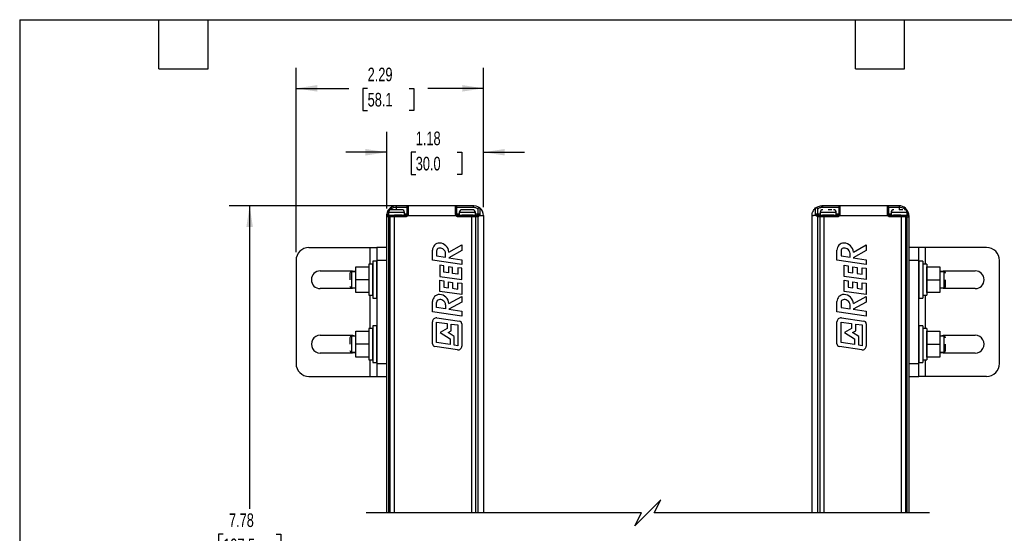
# Model space of a CAD drawing. Header units: inches. Extents: x 0.2 to 10.8, y 0.2 to 8.2.
# Tile 13 of 24: x 0.2 to 6.3, y 5.1 to 8.2. Entities that reach past the tile are written whole.
import ezdxf

# ---------------------------------------------------------------- set-up
doc = ezdxf.new("R2010")
doc.units = ezdxf.units.IN
doc.header["$MEASUREMENT"] = 0
doc.layers.add('DIMENSIONS', color=140, linetype='Continuous', lineweight=25)
doc.layers.add('TEXT', color=140, linetype='Continuous', lineweight=25)
doc.styles.add('SLDTEXTSTYLE0', font='TXT', dxfattribs={"width": 0.7})
doc.dimstyles.new('SLDDIMSTYLE0', dxfattribs={"dimtxt": 0.084961, "dimasz": 0.13, "dimexe": 0, "dimexo": 0.0625, "dimgap": 0.02124, "dimtad": 0, "dimtih": 1, "dimtoh": 1, "dimlfac": 2, "dimrnd": 1e-09, "dimzin": 12, "dimdsep": 46, "dimtxsty": 'SLDTEXTSTYLE0', "dimsah": 1, "dimcen": 0.09, "dimadec": 0, "dimazin": 3, "dimtfac": 1, "dimtofl": 0, "dimtmove": 0, "dimatfit": 3, "dimfxl": 0, "dimfrac": 2, "dimtolj": 1, "dimtzin": 12, "dimarcsym": 0})
doc.dimstyles.new('SLDDIMSTYLE2', dxfattribs={"dimtxt": 0.084961, "dimasz": 0.13, "dimexe": 0, "dimexo": 0.0625, "dimgap": 0.02124, "dimtad": 0, "dimtih": 1, "dimtoh": 1, "dimlfac": 2, "dimrnd": 1e-09, "dimzin": 12, "dimdsep": 46, "dimtxsty": 'SLDTEXTSTYLE0', "dimsah": 1, "dimcen": 0.09, "dimadec": 0, "dimazin": 3, "dimtfac": 1, "dimtmove": 0, "dimatfit": 0, "dimfxl": 0, "dimfrac": 2, "dimtolj": 1, "dimtzin": 12, "dimarcsym": 0})

# ---------------------------------------------------------------- blocks, each defined once
blk = doc.blocks.new('_D')
at = {"layer": 'DIMENSIONS'}
for p, q in [((2.5709, 7.1128), (1.5283, 7.1128)), ((1.6533, 7.1128), (1.6533, 5.2616)), ((1.4918, 5.1075), (1.4632, 5.1075)), ((1.4632, 5.1075), (1.4632, 4.9725)), ((1.8149, 5.1075), (1.8434, 5.1075)), ((1.8434, 5.1075), (1.8434, 4.9725)), ((1.4632, 4.9725), (1.4918, 4.9725)), ((1.6533, 4.1146), (1.6533, 4.9535)), ((1.8434, 4.9725), (1.8149, 4.9725)), ((1.5978, 4.0313), (1.7089, 4.0868)), ((1.7089, 4.0868), (1.6533, 4.1146)), ((1.6533, 4.0035), (1.5978, 4.0313)), ((1.6533, 3.0106), (1.6533, 4.0035)), ((2.5709, 3.0106), (1.5283, 3.0106))]:
    blk.add_line(p, q, dxfattribs=at)
for points in [[(1.6533, 7.1128), (1.6333, 6.9828), (1.6733, 6.9828)], [(1.6533, 3.0106), (1.6733, 3.1406), (1.6333, 3.1406)]]:
    blk.add_solid(points, dxfattribs=at)
at = {"layer": 'DIMENSIONS', "char_height": 0.08333, "attachment_point": 1, "style": 'SLDTEXTSTYLE0'}
for s, insert in [('7.78', (1.5271, 5.234)), ('197.5', (1.4918, 5.0799))]:
    blk.add_mtext(s, dxfattribs=dict(at, insert=insert))
blk = doc.blocks.new('_D_2')
at = {"layer": 'DIMENSIONS'}
for p, q in [((2.4899, 7.0958), (2.4899, 7.5651)), ((3.0805, 7.1037), (3.0805, 7.5651)), ((2.4899, 7.4401), (2.2399, 7.4401)), ((2.6669, 7.4401), (2.6384, 7.4401)), ((2.6384, 7.4401), (2.6384, 7.305)), ((2.9194, 7.4401), (2.9479, 7.4401)), ((2.9479, 7.4401), (2.9479, 7.305)), ((3.0805, 7.4401), (3.3305, 7.4401)), ((2.6384, 7.305), (2.6669, 7.305)), ((2.9479, 7.305), (2.9194, 7.305))]:
    blk.add_line(p, q, dxfattribs=at)
for points in [[(2.4899, 7.4401), (2.3599, 7.4601), (2.3599, 7.4201)], [(3.0805, 7.4401), (3.2105, 7.4201), (3.2105, 7.4601)]]:
    blk.add_solid(points, dxfattribs=at)
at = {"layer": 'DIMENSIONS', "char_height": 0.08333, "attachment_point": 1, "style": 'SLDTEXTSTYLE0'}
for s, insert in [('1.18', (2.6669, 7.5665)), ('30.0', (2.6669, 7.4124))]:
    blk.add_mtext(s, dxfattribs=dict(at, insert=insert))
blk = doc.blocks.new('_D_3')
at = {"layer": 'DIMENSIONS'}
for p, q in [((1.9365, 6.8293), (1.9365, 7.9555)), ((3.0805, 7.1037), (3.0805, 7.9555)), ((1.9365, 7.8305), (2.2583, 7.8305)), ((2.3734, 7.8305), (2.3449, 7.8305)), ((2.3449, 7.8305), (2.3449, 7.6954)), ((2.6259, 7.8305), (2.6544, 7.8305)), ((2.6544, 7.8305), (2.6544, 7.6954)), ((3.0805, 7.8305), (2.741, 7.8305)), ((2.3449, 7.6954), (2.3734, 7.6954)), ((2.6544, 7.6954), (2.6259, 7.6954))]:
    blk.add_line(p, q, dxfattribs=at)
for points in [[(1.9365, 7.8305), (2.0665, 7.8105), (2.0665, 7.8505)], [(3.0805, 7.8305), (2.9505, 7.8505), (2.9505, 7.8105)]]:
    blk.add_solid(points, dxfattribs=at)
at = {"layer": 'DIMENSIONS', "char_height": 0.08333, "attachment_point": 1, "style": 'SLDTEXTSTYLE0'}
for s, insert in [('2.29', (2.3734, 7.9569)), ('58.1', (2.3734, 7.8029))]:
    blk.add_mtext(s, dxfattribs=dict(at, insert=insert))

msp = doc.modelspace()

# ---------------------------------------------------------------- linework, layer by layer
for p, q in [((2.549, 7.1049), (2.549, 7.1128)), ((2.6209, 7.1128), (2.549, 7.1128)), ((2.549, 7.1049), (2.613, 7.1049)), ((2.549, 7.089), (2.549, 7.1049)), ((2.613, 7.1049), (2.613, 7.0616)), ((2.6209, 7.1128), (2.6209, 7.0628)), ((2.9102, 7.1128), (2.6209, 7.1128)), ((2.9102, 7.0628), (2.9102, 7.1128)), ((3.0214, 7.1128), (2.9102, 7.1128)), ((2.9181, 7.0616), (2.9181, 7.1049)), ((2.9181, 7.1049), (3.0171, 7.1049)), ((3.0458, 7.0935), (3.0461, 7.0928)), ((3.046, 7.0928), (3.0463, 7.0946)), ((3.046, 7.0928), (3.0463, 7.0946)), ((3.0461, 7.0928), (3.0461, 7.0616)), ((3.0586, 7.0995), (3.0571, 7.1006)), ((3.0586, 7.0996), (3.0589, 7.0988)), ((5.1072, 7.0988), (5.1075, 7.0996)), ((5.1091, 7.1006), (5.1075, 7.0995)), ((5.1199, 7.0946), (5.1201, 7.0928)), ((5.1199, 7.0946), (5.1201, 7.0928)), ((5.1201, 7.0928), (5.1203, 7.0935)), ((5.1201, 7.0616), (5.1201, 7.0928)), ((5.2559, 7.1128), (5.1447, 7.1128)), ((5.149, 7.1049), (5.2481, 7.1049)), ((5.2481, 7.1049), (5.2481, 7.0616)), ((5.2559, 7.1128), (5.2559, 7.0628)), ((5.5453, 7.1128), (5.2559, 7.1128)), ((5.5453, 7.0628), (5.5453, 7.1128)), ((5.6172, 7.1128), (5.5453, 7.1128)), ((5.5532, 7.0616), (5.5532, 7.1049)), ((5.5532, 7.1049), (5.6172, 7.1049)), ((5.6172, 7.1128), (5.6172, 7.1049)), ((5.6172, 7.1049), (5.6172, 7.089)), ((2.4899, 7.0458), (2.4899, 7.0537)), ((2.5015, 7.0458), (2.4899, 7.0458)), ((2.4899, 5.237), (2.4899, 7.0458)), ((2.4978, 7.0537), (2.4978, 7.0576)), ((2.4978, 7.0537), (2.507, 7.0537)), ((2.4984, 7.0616), (2.4998, 7.0656)), ((2.4998, 7.0616), (2.4984, 7.0616)), ((2.4998, 7.0726), (2.4998, 7.0562)), ((2.5982, 7.0726), (2.4998, 7.0726)), ((2.4998, 7.0562), (2.5982, 7.0562)), ((2.5079, 7.0458), (2.5015, 7.0458)), ((2.5015, 7.0458), (2.5015, 5.237)), ((2.507, 7.0537), (2.5135, 7.0537)), ((2.5358, 7.0458), (2.5079, 7.0458)), ((2.5079, 7.0458), (2.5079, 5.237)), ((2.5135, 7.0537), (2.5358, 7.0537)), ((2.5818, 7.089), (2.5162, 7.089)), ((2.5358, 7.0537), (2.5358, 7.0458)), ((2.6051, 7.0537), (2.5358, 7.0537)), ((2.6051, 7.0458), (2.5358, 7.0458)), ((2.5358, 7.0458), (2.5358, 5.237)), ((2.5835, 7.0547), (2.5382, 7.0547)), ((2.5835, 7.0537), (2.5835, 7.0547)), ((2.5982, 7.0562), (2.5982, 7.0726)), ((2.613, 7.0616), (2.5982, 7.0616)), ((2.6051, 7.0537), (2.6051, 7.0458)), ((2.6187, 7.0537), (2.9123, 7.0537)), ((2.9329, 7.0616), (2.9181, 7.0616)), ((2.926, 7.0458), (2.926, 7.0537)), ((3.0084, 7.0537), (2.926, 7.0537)), ((3.0084, 7.0458), (2.926, 7.0458)), ((2.9329, 7.0726), (2.9329, 7.0562)), ((3.0313, 7.0726), (2.9329, 7.0726)), ((2.9329, 7.0562), (3.0313, 7.0562)), ((2.9476, 7.0547), (2.9476, 7.0537)), ((3.0165, 7.0547), (2.9476, 7.0547)), ((3.0149, 7.089), (2.9493, 7.089)), ((3.0084, 7.0458), (3.0084, 7.0537)), ((3.03, 7.0537), (3.0084, 7.0537)), ((3.0084, 5.237), (3.0084, 7.0458)), ((3.0333, 7.0458), (3.0084, 7.0458)), ((3.03, 7.0537), (3.0382, 7.0537)), ((3.0313, 7.0562), (3.0313, 7.0726)), ((3.0461, 7.0616), (3.0313, 7.0616)), ((3.0333, 5.237), (3.0333, 7.0458)), ((3.0415, 7.0458), (3.0333, 7.0458)), ((3.0406, 7.0541), (3.0382, 7.0537)), ((3.0464, 7.0466), (3.0415, 7.0458)), ((3.0464, 7.0466), (3.0464, 5.237)), ((3.0805, 7.0537), (3.0805, 5.237)), ((5.0857, 7.0537), (5.0949, 7.0537)), ((5.0857, 5.237), (5.0857, 7.0537)), ((5.1097, 7.0537), (5.0949, 7.0537)), ((5.1198, 5.237), (5.1198, 7.0466)), ((5.1247, 7.0458), (5.1198, 7.0466)), ((5.1349, 7.0616), (5.1201, 7.0616)), ((5.1328, 7.0458), (5.1247, 7.0458)), ((5.128, 7.0537), (5.1255, 7.0541)), ((5.128, 7.0537), (5.1362, 7.0537)), ((5.1578, 7.0458), (5.1328, 7.0458)), ((5.1328, 7.0458), (5.1328, 5.237)), ((5.1349, 7.0726), (5.1349, 7.0562)), ((5.1841, 7.0726), (5.1349, 7.0726)), ((5.1349, 7.0562), (5.1841, 7.0562)), ((5.1362, 7.0537), (5.1578, 7.0537)), ((5.1841, 7.0547), (5.1496, 7.0547)), ((5.1578, 7.0537), (5.1578, 7.0458)), ((5.2402, 7.0537), (5.1578, 7.0537)), ((5.2402, 7.0458), (5.1578, 7.0458)), ((5.1578, 7.0458), (5.1578, 5.237)), ((5.2066, 7.089), (5.1841, 7.089)), ((5.2333, 7.0726), (5.1841, 7.0726)), ((5.1841, 7.0562), (5.2333, 7.0562)), ((5.2185, 7.0547), (5.1841, 7.0547)), ((5.2185, 7.0537), (5.2185, 7.0547)), ((5.2333, 7.0562), (5.2333, 7.0726)), ((5.2481, 7.0616), (5.2333, 7.0616)), ((5.2402, 7.0458), (5.2402, 7.0537)), ((5.2538, 7.0537), (5.5474, 7.0537)), ((5.5679, 7.0616), (5.5532, 7.0616)), ((5.561, 7.0458), (5.561, 7.0537)), ((5.6304, 7.0537), (5.561, 7.0537)), ((5.6304, 7.0458), (5.561, 7.0458)), ((5.5679, 7.0726), (5.5679, 7.0562)), ((5.6172, 7.0726), (5.5679, 7.0726)), ((5.5679, 7.0562), (5.6172, 7.0562)), ((5.5827, 7.0547), (5.5827, 7.0537)), ((5.6279, 7.0547), (5.5827, 7.0547)), ((5.6396, 7.089), (5.6172, 7.089)), ((5.6664, 7.0726), (5.6172, 7.0726)), ((5.6172, 7.0562), (5.6664, 7.0562)), ((5.6304, 7.0458), (5.6304, 7.0537)), ((5.6304, 7.0537), (5.6526, 7.0537)), ((5.6304, 5.237), (5.6304, 7.0458)), ((5.6582, 7.0458), (5.6304, 7.0458)), ((5.6526, 7.0537), (5.6591, 7.0537)), ((5.6582, 5.237), (5.6582, 7.0458)), ((5.6647, 7.0458), (5.6582, 7.0458)), ((5.6591, 7.0537), (5.6683, 7.0537)), ((5.6647, 7.0458), (5.6647, 5.237)), ((5.6647, 7.0458), (5.6762, 7.0458)), ((5.6664, 7.0562), (5.6664, 7.0726)), ((5.6664, 7.0656), (5.6677, 7.0616)), ((5.6677, 7.0616), (5.6664, 7.0616)), ((5.6683, 7.0576), (5.6683, 7.0537)), ((5.6762, 7.0537), (5.6762, 7.0458)), ((5.6762, 7.0458), (5.6762, 5.237)), ((2.0152, 6.8581), (2.3892, 6.8581)), ((2.3892, 6.8581), (2.4286, 6.8581)), ((2.3892, 6.7565), (2.3892, 6.8581)), ((2.4876, 6.8581), (2.4286, 6.8581)), ((2.4286, 6.8581), (2.4286, 6.7793)), ((2.4876, 6.8581), (2.4876, 6.7793)), ((2.8693, 6.83), (2.948, 6.8737)), ((2.948, 6.8737), (2.948, 6.8393)), ((5.3374, 6.83), (5.4161, 6.8737)), ((5.4161, 6.8737), (5.4161, 6.8393)), ((5.7372, 6.8581), (5.6781, 6.8581)), ((5.6781, 6.7793), (5.6781, 6.8581)), ((5.7372, 6.7793), (5.7372, 6.8581)), ((5.7766, 6.8581), (5.7372, 6.8581)), ((6.1506, 6.8581), (5.7766, 6.8581)), ((5.7766, 6.8581), (5.7766, 6.7565)), ((2.7694, 6.7801), (2.7694, 6.8416)), ((2.7944, 6.8373), (2.7944, 6.8067)), ((2.7944, 6.8067), (2.849, 6.7986)), ((2.849, 6.7986), (2.849, 6.8222)), ((2.948, 6.8393), (2.8691, 6.7955)), ((2.8691, 6.7955), (2.948, 6.7837)), ((5.2375, 6.7801), (5.2375, 6.8416)), ((5.2626, 6.8373), (5.2626, 6.8067)), ((5.2626, 6.8067), (5.3172, 6.7986)), ((5.3172, 6.7986), (5.3172, 6.8222)), ((5.4161, 6.8393), (5.3373, 6.7955)), ((5.3373, 6.7955), (5.4161, 6.7837)), ((1.9365, 6.7793), (1.9365, 6.1494)), ((2.301, 6.74), (2.3797, 6.74)), ((2.301, 6.6612), (2.301, 6.74)), ((2.3797, 6.74), (2.3797, 6.6612)), ((2.4038, 6.7565), (2.3801, 6.7565)), ((2.3801, 6.7565), (2.3801, 6.6612)), ((2.4038, 6.7565), (2.4038, 6.566)), ((2.4279, 6.7738), (2.4046, 6.7738)), ((2.4046, 6.7738), (2.4046, 6.6612)), ((2.4279, 6.7738), (2.4279, 6.5487)), ((2.4286, 6.7793), (2.4286, 6.1494)), ((2.4876, 6.7793), (2.4286, 6.7793)), ((2.4876, 6.7793), (2.4876, 6.1494)), ((2.948, 6.7533), (2.7694, 6.7801)), ((2.8132, 6.7502), (2.8132, 6.6811)), ((2.8383, 6.7466), (2.8132, 6.7502)), ((2.8383, 6.7079), (2.8383, 6.7466)), ((2.8668, 6.7396), (2.8668, 6.7039)), ((2.8918, 6.736), (2.8668, 6.7396)), ((2.8918, 6.7003), (2.8918, 6.736)), ((2.9229, 6.7346), (2.9229, 6.6959)), ((2.948, 6.731), (2.9229, 6.7346)), ((2.948, 6.7837), (2.948, 6.7533)), ((2.948, 6.6619), (2.948, 6.731)), ((5.4161, 6.7533), (5.2375, 6.7801)), ((5.2814, 6.6811), (5.2814, 6.7502)), ((5.2814, 6.7502), (5.3064, 6.7466)), ((5.3064, 6.7466), (5.3064, 6.7079)), ((5.3349, 6.7396), (5.36, 6.736)), ((5.3349, 6.7039), (5.3349, 6.7396)), ((5.36, 6.736), (5.36, 6.7003)), ((5.391, 6.6959), (5.391, 6.7346)), ((5.391, 6.7346), (5.4161, 6.731)), ((5.4161, 6.7837), (5.4161, 6.7533)), ((5.4161, 6.731), (5.4161, 6.6619)), ((5.6781, 6.1494), (5.6781, 6.7793)), ((5.7372, 6.7793), (5.6781, 6.7793)), ((5.7372, 6.1494), (5.7372, 6.7793)), ((5.7612, 6.7738), (5.7379, 6.7738)), ((5.7379, 6.7738), (5.7379, 6.5487)), ((5.7612, 6.7738), (5.7612, 6.6612)), ((5.7857, 6.7565), (5.762, 6.7565)), ((5.762, 6.7565), (5.762, 6.566)), ((5.7857, 6.7565), (5.7857, 6.6612)), ((5.786, 6.6612), (5.786, 6.74)), ((5.786, 6.74), (5.8648, 6.74)), ((5.8648, 6.74), (5.8648, 6.6612)), ((6.2293, 6.1494), (6.2293, 6.7793)), ((2.0841, 6.7154), (2.2809, 6.7154)), ((2.2652, 6.7006), (2.2652, 6.6612)), ((2.301, 6.7104), (2.275, 6.7104)), ((2.275, 6.7104), (2.275, 6.6612)), ((2.3801, 6.7104), (2.3797, 6.7104)), ((2.4046, 6.7104), (2.4038, 6.7104)), ((2.4286, 6.7104), (2.4279, 6.7104)), ((2.4899, 6.7104), (2.4876, 6.7104)), ((2.8132, 6.6811), (2.948, 6.6619)), ((2.8668, 6.7039), (2.8383, 6.7079)), ((2.9229, 6.6959), (2.8918, 6.7003)), ((5.4161, 6.6619), (5.2814, 6.6811)), ((5.3064, 6.7079), (5.3349, 6.7039)), ((5.36, 6.7003), (5.391, 6.6959)), ((5.6781, 6.7104), (5.6762, 6.7104)), ((5.7379, 6.7104), (5.7372, 6.7104)), ((5.762, 6.7104), (5.7612, 6.7104)), ((5.786, 6.7104), (5.7857, 6.7104)), ((5.8907, 6.7104), (5.8648, 6.7104)), ((5.8848, 6.7154), (6.0817, 6.7154)), ((5.8907, 6.6612), (5.8907, 6.7104)), ((2.275, 6.6612), (2.275, 6.612)), ((2.275, 6.612), (2.301, 6.612)), ((2.3797, 6.6612), (2.301, 6.6612)), ((2.301, 6.5825), (2.301, 6.6612)), ((2.3797, 6.6612), (2.3797, 6.5825)), ((2.3797, 6.612), (2.3801, 6.612)), ((2.3801, 6.6612), (2.3801, 6.566)), ((2.4038, 6.612), (2.4046, 6.612)), ((2.4046, 6.6612), (2.4046, 6.5487)), ((2.4279, 6.612), (2.4286, 6.612)), ((2.4876, 6.612), (2.4899, 6.612)), ((2.8132, 6.5898), (2.8132, 6.6588)), ((2.8132, 6.6588), (2.8383, 6.6553)), ((2.8383, 6.6553), (2.8383, 6.6166)), ((2.8383, 6.6166), (2.8668, 6.6125)), ((2.8668, 6.6125), (2.8668, 6.6482)), ((2.8668, 6.6482), (2.8918, 6.6447)), ((2.8918, 6.6447), (2.8918, 6.6089)), ((2.9229, 6.6045), (2.9229, 6.6432)), ((2.9229, 6.6432), (2.948, 6.6396)), ((2.948, 6.6396), (2.948, 6.5706)), ((5.2814, 6.5898), (5.2814, 6.6588)), ((5.2814, 6.6588), (5.3064, 6.6553)), ((5.3064, 6.6553), (5.3064, 6.6166)), ((5.3064, 6.6166), (5.3349, 6.6125)), ((5.3349, 6.6125), (5.3349, 6.6482)), ((5.3349, 6.6482), (5.36, 6.6447)), ((5.36, 6.6447), (5.36, 6.6089)), ((5.391, 6.6432), (5.4161, 6.6396)), ((5.391, 6.6045), (5.391, 6.6432)), ((5.4161, 6.6396), (5.4161, 6.5706)), ((5.6762, 6.612), (5.6781, 6.612)), ((5.7372, 6.612), (5.7379, 6.612)), ((5.7612, 6.6612), (5.7612, 6.5487)), ((5.7612, 6.612), (5.762, 6.612)), ((5.7857, 6.6612), (5.7857, 6.566)), ((5.7857, 6.612), (5.786, 6.612)), ((5.786, 6.5825), (5.786, 6.6612)), ((5.786, 6.6612), (5.8648, 6.6612)), ((5.8648, 6.6612), (5.8648, 6.5825)), ((5.8648, 6.612), (5.8907, 6.612)), ((5.8907, 6.612), (5.8907, 6.6612)), ((5.9006, 6.6219), (5.9006, 6.6612)), ((2.2809, 6.6071), (2.0841, 6.6071)), ((2.3797, 6.5825), (2.301, 6.5825)), ((2.3801, 6.566), (2.4038, 6.566)), ((2.3892, 6.3628), (2.3892, 6.566)), ((2.948, 6.5706), (2.8132, 6.5898)), ((2.8693, 6.5159), (2.948, 6.5596)), ((2.8918, 6.6089), (2.9229, 6.6045)), ((2.948, 6.5596), (2.948, 6.5252)), ((5.4161, 6.5706), (5.2814, 6.5898)), ((5.3374, 6.5159), (5.4161, 6.5596)), ((5.36, 6.6089), (5.391, 6.6045)), ((5.4161, 6.5596), (5.4161, 6.5252)), ((5.762, 6.566), (5.7857, 6.566)), ((5.7766, 6.566), (5.7766, 6.3628)), ((5.8648, 6.5825), (5.786, 6.5825)), ((6.0817, 6.6071), (5.8848, 6.6071)), ((2.4046, 6.5487), (2.4279, 6.5487)), ((2.7694, 6.4659), (2.7694, 6.5274)), ((2.7944, 6.4926), (2.7944, 6.5231)), ((2.849, 6.4844), (2.7944, 6.4926)), ((2.849, 6.508), (2.849, 6.4844)), ((2.948, 6.5252), (2.8691, 6.4814)), ((5.2375, 6.4659), (5.2375, 6.5274)), ((5.2626, 6.5231), (5.2626, 6.4926)), ((5.2626, 6.4926), (5.3172, 6.4844)), ((5.3172, 6.4844), (5.3172, 6.508)), ((5.4161, 6.5252), (5.3373, 6.4814)), ((5.7379, 6.5487), (5.7612, 6.5487)), ((2.948, 6.4391), (2.7694, 6.4659)), ((2.8691, 6.4814), (2.948, 6.4695)), ((2.948, 6.4695), (2.948, 6.4391)), ((5.4161, 6.4391), (5.2375, 6.4659)), ((5.3373, 6.4814), (5.4161, 6.4695)), ((5.4161, 6.4695), (5.4161, 6.4391)), ((2.4279, 6.3801), (2.4046, 6.3801)), ((2.4046, 6.3801), (2.4046, 6.2675)), ((2.4279, 6.3801), (2.4279, 6.155)), ((2.7695, 6.2696), (2.7695, 6.4046)), ((2.7946, 6.2768), (2.7946, 6.4027)), ((2.7946, 6.4027), (2.8588, 6.3939)), ((2.7961, 6.4278), (2.9335, 6.4089)), ((2.8588, 6.3939), (2.8588, 6.3636)), ((2.8839, 6.3904), (2.9229, 6.3851)), ((2.8839, 6.3493), (2.8839, 6.3904)), ((2.9229, 6.3851), (2.9229, 6.2583)), ((2.948, 6.3924), (2.948, 6.2564)), ((5.2377, 6.2696), (5.2377, 6.4046)), ((5.2627, 6.2768), (5.2627, 6.4027)), ((5.2627, 6.4027), (5.327, 6.3939)), ((5.2642, 6.4278), (5.4017, 6.4089)), ((5.327, 6.3939), (5.327, 6.3636)), ((5.352, 6.3493), (5.352, 6.3904)), ((5.352, 6.3904), (5.391, 6.3851)), ((5.391, 6.3851), (5.391, 6.2583)), ((5.4161, 6.3924), (5.4161, 6.2564)), ((5.7612, 6.3801), (5.7379, 6.3801)), ((5.7379, 6.3801), (5.7379, 6.155)), ((5.7612, 6.3801), (5.7612, 6.2675)), ((2.0841, 6.3217), (2.2809, 6.3217)), ((2.301, 6.3167), (2.275, 6.3167)), ((2.275, 6.3167), (2.275, 6.2675)), ((2.301, 6.3463), (2.3797, 6.3463)), ((2.301, 6.2675), (2.301, 6.3463)), ((2.3797, 6.3463), (2.3797, 6.2675)), ((2.3801, 6.3167), (2.3797, 6.3167)), ((2.4038, 6.3628), (2.3801, 6.3628)), ((2.3801, 6.3628), (2.3801, 6.2675)), ((2.4038, 6.3628), (2.4038, 6.1723)), ((2.4046, 6.3167), (2.4038, 6.3167)), ((2.4286, 6.3167), (2.4279, 6.3167)), ((2.4899, 6.3167), (2.4876, 6.3167)), ((2.8588, 6.3636), (2.816, 6.3384)), ((2.816, 6.3384), (2.8771, 6.301)), ((2.8647, 6.3379), (2.8839, 6.3493)), ((2.9021, 6.315), (2.8647, 6.3379)), ((2.9021, 6.2613), (2.9021, 6.315)), ((5.327, 6.3636), (5.2841, 6.3384)), ((5.2841, 6.3384), (5.3452, 6.301)), ((5.3328, 6.3379), (5.352, 6.3493)), ((5.3703, 6.315), (5.3328, 6.3379)), ((5.3703, 6.2613), (5.3703, 6.315)), ((5.6781, 6.3167), (5.6762, 6.3167)), ((5.7379, 6.3167), (5.7372, 6.3167)), ((5.762, 6.3167), (5.7612, 6.3167)), ((5.7857, 6.3628), (5.762, 6.3628)), ((5.762, 6.3628), (5.762, 6.1723)), ((5.7857, 6.3628), (5.7857, 6.2675)), ((5.786, 6.3167), (5.7857, 6.3167)), ((5.786, 6.2675), (5.786, 6.3463)), ((5.786, 6.3463), (5.8648, 6.3463)), ((5.8648, 6.3463), (5.8648, 6.2675)), ((5.8907, 6.3167), (5.8648, 6.3167)), ((5.8848, 6.3217), (6.0817, 6.3217)), ((5.8907, 6.2675), (5.8907, 6.3167)), ((2.2652, 6.3069), (2.2652, 6.2675)), ((2.275, 6.2675), (2.275, 6.2183)), ((2.3797, 6.2675), (2.301, 6.2675)), ((2.301, 6.1888), (2.301, 6.2675)), ((2.3797, 6.2675), (2.3797, 6.1888)), ((2.3801, 6.2675), (2.3801, 6.1723)), ((2.4046, 6.2675), (2.4046, 6.155)), ((2.9212, 6.2332), (2.7838, 6.2531)), ((2.8771, 6.2649), (2.7946, 6.2768)), ((2.8771, 6.301), (2.8771, 6.2649)), ((2.9229, 6.2583), (2.9021, 6.2613)), ((5.3894, 6.2332), (5.252, 6.2531)), ((5.3452, 6.2649), (5.2627, 6.2768)), ((5.3452, 6.301), (5.3452, 6.2649)), ((5.391, 6.2583), (5.3703, 6.2613)), ((5.7612, 6.2675), (5.7612, 6.155)), ((5.7857, 6.2675), (5.7857, 6.1723)), ((5.786, 6.2675), (5.8648, 6.2675)), ((5.786, 6.1888), (5.786, 6.2675)), ((5.8648, 6.2675), (5.8648, 6.1888)), ((5.8907, 6.2183), (5.8907, 6.2675)), ((5.9006, 6.2282), (5.9006, 6.2675)), ((2.2809, 6.2134), (2.0841, 6.2134)), ((2.275, 6.2183), (2.301, 6.2183)), ((2.3797, 6.2183), (2.3801, 6.2183)), ((2.4038, 6.2183), (2.4046, 6.2183)), ((2.4279, 6.2183), (2.4286, 6.2183)), ((2.4876, 6.2183), (2.4899, 6.2183)), ((5.6762, 6.2183), (5.6781, 6.2183)), ((5.7372, 6.2183), (5.7379, 6.2183)), ((5.7612, 6.2183), (5.762, 6.2183)), ((5.7857, 6.2183), (5.786, 6.2183)), ((5.8648, 6.2183), (5.8907, 6.2183)), ((6.0817, 6.2134), (5.8848, 6.2134)), ((2.3797, 6.1888), (2.301, 6.1888)), ((2.3801, 6.1723), (2.4038, 6.1723)), ((2.3892, 6.0707), (2.3892, 6.1723)), ((2.4046, 6.155), (2.4279, 6.155)), ((2.4286, 6.1494), (2.4286, 6.0707)), ((2.4286, 6.1494), (2.4876, 6.1494)), ((2.4876, 6.1494), (2.4876, 6.0707)), ((5.6781, 6.1494), (5.7372, 6.1494)), ((5.6781, 6.0707), (5.6781, 6.1494)), ((5.7372, 6.0707), (5.7372, 6.1494)), ((5.7379, 6.155), (5.7612, 6.155)), ((5.762, 6.1723), (5.7857, 6.1723)), ((5.7766, 6.1723), (5.7766, 6.0707)), ((5.8648, 6.1888), (5.786, 6.1888)), ((2.0152, 6.0707), (2.3892, 6.0707)), ((2.3892, 6.0707), (2.4286, 6.0707)), ((2.4286, 6.0707), (2.4876, 6.0707)), ((5.6781, 6.0707), (5.7372, 6.0707)), ((5.7766, 6.0707), (5.7372, 6.0707)), ((6.1506, 6.0707), (5.7766, 6.0707))]:
    msp.add_line(p, q)
at = {"flags": 128}
for points in [[(3.0586, 7.0996), (3.0543, 7.1028), (3.0465, 7.1072), (3.0355, 7.1111), (3.0214, 7.1128), (3.0214, 7.1128)], [(3.0589, 7.0988), (3.0589, 7.0946), (3.0589, 7.0867), (3.0589, 7.0757), (3.0589, 7.0628)], [(5.1072, 7.0628), (5.1072, 7.0757), (5.1072, 7.0867), (5.1072, 7.0946), (5.1072, 7.0988)], [(2.4907, 7.0628), (2.4912, 7.0627), (2.4929, 7.0624), (2.4955, 7.062), (2.4984, 7.0616)], [(2.9123, 7.0537), (2.9149, 7.0552), (2.9172, 7.0565), (2.9186, 7.0573), (2.9192, 7.0576)], [(3.0333, 7.0458), (3.0332, 7.0474), (3.0331, 7.0488), (3.0327, 7.0502), (3.0323, 7.0514), (3.0318, 7.0524), (3.0313, 7.0531), (3.0306, 7.0535), (3.03, 7.0537)], [(3.041, 7.0542), (3.0397, 7.0539), (3.0382, 7.0537)], [(3.0415, 7.0458), (3.0414, 7.0474), (3.0413, 7.0488), (3.0409, 7.0502), (3.0405, 7.0514), (3.04, 7.0524), (3.0395, 7.0531), (3.0388, 7.0535), (3.0382, 7.0537)], [(3.0453, 7.0582), (3.0447, 7.0572), (3.0442, 7.0565)], [(3.0461, 7.0616), (3.0459, 7.06), (3.0456, 7.0589)], [(3.0565, 7.0537), (3.0666, 7.0537), (3.0713, 7.0537)], [(3.0713, 7.0537), (3.0742, 7.0537), (3.0789, 7.0537), (3.0805, 7.0537)], [(5.1205, 7.0591), (5.1203, 7.06), (5.1201, 7.0616)], [(5.1218, 7.0567), (5.1214, 7.0572), (5.1208, 7.0584)], [(5.128, 7.0537), (5.1264, 7.0539), (5.125, 7.0543)], [(5.1362, 7.0537), (5.1355, 7.0535), (5.1349, 7.0531), (5.1343, 7.0524), (5.1338, 7.0514), (5.1334, 7.0502), (5.1331, 7.0488), (5.1329, 7.0474), (5.1328, 7.0458)], [(5.247, 7.0576), (5.2475, 7.0573), (5.249, 7.0565), (5.2512, 7.0552), (5.2538, 7.0537)], [(5.5474, 7.0537), (5.55, 7.0552), (5.5522, 7.0565), (5.5537, 7.0573), (5.5542, 7.0576)], [(5.6677, 7.0616), (5.6707, 7.062), (5.6732, 7.0624), (5.6749, 7.0627), (5.6755, 7.0628)], [(2.2809, 6.7154), (2.2962, 6.7132), (2.301, 6.7115)], [(5.8648, 6.7115), (5.8696, 6.7132), (5.8848, 6.7154)], [(2.301, 6.6109), (2.2962, 6.6093), (2.2809, 6.6071)], [(5.8848, 6.6071), (5.8696, 6.6093), (5.8648, 6.6109)], [(2.2809, 6.3217), (2.2962, 6.3195), (2.301, 6.3178)], [(5.8648, 6.3178), (5.8696, 6.3195), (5.8848, 6.3217)], [(2.301, 6.2172), (2.2962, 6.2156), (2.2809, 6.2134)], [(5.8848, 6.2134), (5.8696, 6.2156), (5.8648, 6.2172)]]:
    msp.add_lwpolyline(points, dxfattribs=at)
for centre, radius, start, end in [((2.549, 7.0537), 0.0591, 90.00024, 171.15003), ((2.6209, 7.1049), 0.00787, 90.00161, 179.99839), ((2.9102, 7.1049), 0.00787, 0.00161, 89.99839), ((3.0214, 7.0537), 0.0591, 359.99993, 50.98386), ((5.2559, 7.1049), 0.00787, 90.0007, 179.9993), ((5.5453, 7.1049), 0.00787, 359.99979, 90.00021), ((5.6172, 7.0537), 0.0591, 8.84997, 89.99976), ((2.4978, 7.0458), 0.00787, 89.99979, 179.99914), ((2.5162, 7.0726), 0.0164, 90.00084, 179.99916), ((2.5084, 7.0468), 0.00703, 101.4198, 188.05063), ((2.5149, 7.0468), 0.00703, 101.42143, 188.05042), ((2.5195, 7.0547), 0.00493, 161.59976, 179.98616), ((2.5818, 7.0726), 0.0164, 0.00084, 89.99916), ((2.5785, 7.0547), 0.00492, 359.99291, 18.42117), ((2.6051, 7.0616), 0.00787, 270.0015, 329.99975), ((2.6051, 7.0616), 0.00788, 330.00254, 359.99677), ((2.926, 7.0616), 0.00787, 179.99715, 210.00154), ((2.926, 7.0616), 0.00787, 210.00025, 269.99903), ((2.9493, 7.0726), 0.0164, 90.0004, 179.9996), ((2.9525, 7.0547), 0.00492, 161.57883, 180.00709), ((3.0149, 7.0726), 0.0164, 0.0004, 89.9996), ((3.0116, 7.0547), 0.00492, 0.00338, 18.4107), ((5.1513, 7.0726), 0.0164, 90.0004, 179.9996), ((5.1545, 7.0547), 0.00492, 161.57883, 180.00709), ((5.2169, 7.0726), 0.0164, 0.0004, 89.9996), ((5.2136, 7.0547), 0.00492, 0.00338, 18.4107), ((5.2402, 7.0616), 0.00787, 270.00157, 329.99836), ((5.2402, 7.0616), 0.00787, 329.99329, 0.0051), ((5.561, 7.0616), 0.00787, 179.99949, 210.00119), ((5.561, 7.0616), 0.00787, 210.00025, 269.9985), ((5.5843, 7.0726), 0.0164, 89.99996, 180.00004), ((5.5876, 7.0547), 0.00492, 161.57883, 180.00709), ((5.65, 7.0726), 0.0164, 359.99996, 90.00004), ((5.6467, 7.0547), 0.00492, 359.99291, 18.42117), ((5.6513, 7.0468), 0.00703, 351.94761, 78.58054), ((5.6577, 7.0468), 0.00703, 351.94958, 78.57857), ((5.6683, 7.0458), 0.00787, 359.99979, 90.00021), ((5.6171, 7.0537), 0.0591, 0.001, 8.84945), ((2.0152, 6.7793), 0.0787, 90.00005, 179.99995), ((2.8125, 6.8422), 0.0431, 90.00022, 180.80157), ((2.8111, 6.8373), 0.0167, 103.6949, 180.00043), ((2.815, 6.8226), 0.0319, 57.56382, 104.22272), ((2.8103, 6.8263), 0.0591, 3.66339, 87.92437), ((5.2806, 6.8422), 0.0431, 90.00029, 180.8014), ((5.2793, 6.8373), 0.0167, 103.69453, 180.00048), ((5.2832, 6.8226), 0.0319, 57.56368, 104.22281), ((5.2785, 6.8263), 0.0591, 3.66339, 87.92429), ((6.1506, 6.7793), 0.0787, 0.00005, 89.99995), ((2.8185, 6.8222), 0.0305, 0.00001, 63.45874), ((5.2867, 6.8222), 0.0305, 359.9996, 63.45915), ((2.0841, 6.6612), 0.0541, 90.00002, 269.99998), ((2.275, 6.7006), 0.00984, 89.99921, 180.00079), ((5.8907, 6.7006), 0.00984, 359.99921, 90.00079), ((6.0817, 6.6612), 0.0541, 270.00002, 89.99998), ((2.275, 6.6219), 0.00984, 179.99921, 270.00079), ((5.8907, 6.6219), 0.00984, 269.99921, 0.00079), ((2.8125, 6.528), 0.0431, 90.00022, 180.80157), ((2.8103, 6.5121), 0.0591, 3.66365, 87.9241), ((5.2806, 6.528), 0.0431, 90.00029, 180.8014), ((5.2785, 6.5121), 0.0591, 3.66366, 87.92402), ((2.8111, 6.5231), 0.0167, 103.6949, 180.00043), ((2.815, 6.5084), 0.0319, 57.56382, 104.22272), ((2.8185, 6.508), 0.0305, 0.00001, 63.45874), ((5.2793, 6.5231), 0.0167, 103.69453, 180.00048), ((5.2832, 6.5084), 0.0319, 57.56368, 104.22281), ((5.2867, 6.508), 0.0305, 359.9996, 63.45915), ((2.7929, 6.4046), 0.0234, 82.17587, 180.00015), ((2.9313, 6.3924), 0.0167, 0.00015, 82.17605), ((5.2611, 6.4046), 0.0234, 82.17624, 179.99961), ((5.3994, 6.3924), 0.0167, 0.00012, 82.17637), ((2.0841, 6.2675), 0.0541, 89.99998, 270.00002), ((2.275, 6.3069), 0.00984, 90.00067, 179.99933), ((5.8907, 6.3069), 0.00984, 0.00067, 89.99933), ((6.0817, 6.2675), 0.0541, 269.99997, 90.00003), ((2.7862, 6.2696), 0.0167, 179.99876, 261.79123), ((2.9246, 6.2564), 0.0234, 261.79057, 359.9999), ((5.2544, 6.2696), 0.0167, 179.99925, 261.79103), ((5.3927, 6.2564), 0.0234, 261.79057, 359.9999), ((2.275, 6.2282), 0.00984, 180.00067, 269.99933), ((5.8907, 6.2282), 0.00984, 270.00067, 359.99933), ((2.0152, 6.1494), 0.0787, 180.00005, 269.99995), ((6.1506, 6.1494), 0.0787, 270.00005, 359.99995)]:
    msp.add_arc(centre, radius, start, end)
for points, knots in [([(2.4945, 7.0764), (2.4959, 7.0795), (2.4989, 7.0859), (2.5035, 7.0912), (2.5058, 7.094)], [0, 0, 0, 0, 0.4832033, 1, 1, 1, 1]), ([(2.5122, 7.0882), (2.5133, 7.0897), (2.5182, 7.0962), (2.5313, 7.1029), (2.5432, 7.1042), (2.549, 7.1049)], [0, 0, 0, 0, 0.133976, 0.58085, 1, 1, 1, 1]), ([(3.0214, 7.1128), (3.0211, 7.1127), (3.0205, 7.1126), (3.0196, 7.1121), (3.0188, 7.1112), (3.0179, 7.1097), (3.0173, 7.1075), (3.0172, 7.1058), (3.0171, 7.1049)], [0, 0, 0, 0, 0.092922, 0.196986, 0.316019, 0.448733, 0.732375, 1, 1, 1, 1]), ([(3.0171, 7.1049), (3.0208, 7.1046), (3.0275, 7.1041), (3.036, 7.1005), (3.0418, 7.0969), (3.0447, 7.0944), (3.0458, 7.0935)], [0, 0, 0, 0, 0.3470814, 0.6371241, 0.863474, 1, 1, 1, 1]), ([(3.0458, 7.0935), (3.0459, 7.0941), (3.046, 7.0954), (3.0468, 7.0974), (3.0482, 7.0993), (3.0503, 7.1007), (3.0526, 7.1014), (3.0549, 7.1013), (3.057, 7.1007), (3.0581, 7.0999), (3.0586, 7.0996)], [0, 0, 0, 0, 0.107584, 0.229012, 0.361749, 0.500852, 0.639751, 0.771994, 0.892863, 1, 1, 1, 1]), ([(3.0461, 7.0928), (3.0461, 7.0935), (3.0462, 7.095), (3.0472, 7.097), (3.0486, 7.0987), (3.0505, 7.0999), (3.0527, 7.1006), (3.0549, 7.1006), (3.0571, 7.1), (3.0583, 7.0992), (3.0589, 7.0988)], [0, 0, 0, 0, 0.124114, 0.248449, 0.373161, 0.498297, 0.623749, 0.749333, 0.874816, 1, 1, 1, 1]), ([(5.0857, 7.0537), (5.0859, 7.0581), (5.0865, 7.0668), (5.091, 7.0793), (5.0979, 7.0907), (5.1043, 7.0966), (5.1075, 7.0996)], [0, 0, 0, 0, 0.250002, 0.5, 0.75, 1, 1, 1, 1]), ([(5.1072, 7.0988), (5.1078, 7.0992), (5.1089, 7.0999), (5.1109, 7.1006), (5.1133, 7.1006), (5.1156, 7.0999), (5.1177, 7.0986), (5.1191, 7.0967), (5.12, 7.0947), (5.1201, 7.0934), (5.1201, 7.0928)], [0, 0, 0, 0, 0.107502, 0.229101, 0.362208, 0.501703, 0.640794, 0.77292, 0.893392, 1, 1, 1, 1]), ([(5.1075, 7.0996), (5.1089, 7.1007), (5.1127, 7.1036), (5.1203, 7.1078), (5.1313, 7.1118), (5.1399, 7.1124), (5.1447, 7.1128)], [0, 0, 0, 0, 0.132499, 0.354624, 0.645087, 1, 1, 1, 1]), ([(5.1075, 7.0996), (5.1081, 7.0999), (5.1092, 7.1007), (5.1112, 7.1013), (5.1135, 7.1014), (5.1159, 7.1007), (5.1179, 7.0993), (5.1194, 7.0974), (5.1202, 7.0954), (5.1203, 7.0941), (5.1203, 7.0935)], [0, 0, 0, 0, 0.107136, 0.228002, 0.360243, 0.499144, 0.638241, 0.770976, 0.892409, 1, 1, 1, 1]), ([(5.1203, 7.0935), (5.1214, 7.0944), (5.1243, 7.0969), (5.1301, 7.1005), (5.1386, 7.1041), (5.1453, 7.1046), (5.149, 7.1049)], [0, 0, 0, 0, 0.136086, 0.361149, 0.650656, 1, 1, 1, 1]), ([(5.1447, 7.1128), (5.1453, 7.1126), (5.1466, 7.1123), (5.1479, 7.1103), (5.1489, 7.1078), (5.149, 7.1059), (5.149, 7.1049)], [0, 0, 0, 0, 0.180795, 0.408002, 0.688006, 1, 1, 1, 1]), ([(5.6172, 7.1049), (5.6229, 7.1042), (5.6349, 7.1029), (5.6479, 7.0962), (5.6527, 7.0898), (5.6538, 7.0884)], [0, 0, 0, 0, 0.4211353, 0.8701257, 1, 1, 1, 1]), ([(2.4899, 7.0537), (2.49, 7.0552), (2.49, 7.0582), (2.4904, 7.0612), (2.4907, 7.0628)], [0, 0, 0, 0, 0.481068, 1, 1, 1, 1]), ([(2.4978, 7.0576), (2.4968, 7.0576), (2.4949, 7.0575), (2.4924, 7.0567), (2.4904, 7.0555), (2.4901, 7.0542), (2.4899, 7.0537)], [0, 0, 0, 0, 0.3195946, 0.6038498, 0.8288567, 1, 1, 1, 1]), ([(2.4978, 7.0576), (2.4978, 7.0583), (2.4979, 7.0596), (2.4983, 7.0609), (2.4984, 7.0616)], [0, 0, 0, 0, 0.49021, 1, 1, 1, 1]), ([(2.6187, 7.0537), (2.618, 7.0526), (2.6164, 7.0503), (2.6131, 7.0478), (2.6092, 7.0461), (2.6065, 7.0459), (2.6051, 7.0458)], [0, 0, 0, 0, 0.249218, 0.499949, 0.749225, 1, 1, 1, 1]), ([(2.613, 7.0616), (2.6129, 7.0609), (2.6128, 7.0595), (2.6122, 7.0583), (2.6119, 7.0576)], [0, 0, 0, 0, 0.486698, 1, 1, 1, 1]), ([(2.6119, 7.0576), (2.6121, 7.0575), (2.6128, 7.0572), (2.6142, 7.0563), (2.6163, 7.0551), (2.6179, 7.0542), (2.6187, 7.0537)], [0, 0, 0, 0, 0.076123, 0.292891, 0.617318, 1, 1, 1, 1]), ([(2.6209, 7.0628), (2.6198, 7.0628), (2.618, 7.0628), (2.6156, 7.0624), (2.6138, 7.0623), (2.6132, 7.0617), (2.613, 7.0616)], [0, 0, 0, 0, 0.372552, 0.689897, 0.906352, 1, 1, 1, 1]), ([(2.6209, 7.0628), (2.6208, 7.0612), (2.6206, 7.058), (2.6194, 7.0551), (2.6187, 7.0537)], [0, 0, 0, 0, 0.503729, 1, 1, 1, 1]), ([(2.9123, 7.0537), (2.9117, 7.0551), (2.9105, 7.058), (2.9103, 7.0612), (2.9102, 7.0628)], [0, 0, 0, 0, 0.496272, 1, 1, 1, 1]), ([(2.9102, 7.0628), (2.9112, 7.0628), (2.9131, 7.0628), (2.9155, 7.0624), (2.9173, 7.0623), (2.9179, 7.0617), (2.9181, 7.0616)], [0, 0, 0, 0, 0.372558, 0.6899, 0.906353, 1, 1, 1, 1]), ([(2.926, 7.0458), (2.9246, 7.0459), (2.9218, 7.0461), (2.918, 7.0478), (2.9147, 7.0503), (2.9131, 7.0526), (2.9123, 7.0537)], [0, 0, 0, 0, 0.2492189, 0.499943, 0.7492217, 1, 1, 1, 1]), ([(2.9192, 7.0576), (2.9188, 7.0583), (2.9182, 7.0595), (2.9181, 7.0609), (2.9181, 7.0616)], [0, 0, 0, 0, 0.513298, 1, 1, 1, 1]), ([(3.045, 7.0576), (3.0444, 7.0569), (3.0435, 7.0556), (3.0419, 7.0546), (3.041, 7.0542), (3.0407, 7.0541), (3.0406, 7.0541)], [0, 0, 0, 0, 0.485355, 0.833175, 0.939311, 1, 1, 1, 1]), ([(3.0406, 7.0541), (3.0411, 7.0541), (3.0419, 7.0541), (3.0428, 7.0533), (3.0437, 7.0525), (3.0445, 7.0512), (3.0453, 7.0498), (3.0459, 7.0482), (3.0462, 7.0471), (3.0464, 7.0466)], [0, 0, 0, 0, 0.128502, 0.224925, 0.348516, 0.497004, 0.662551, 0.834006, 1, 1, 1, 1]), ([(3.0461, 7.0616), (3.046, 7.0609), (3.0459, 7.0595), (3.0453, 7.0583), (3.045, 7.0576)], [0, 0, 0, 0, 0.473045, 1, 1, 1, 1]), ([(3.045, 7.0576), (3.0451, 7.0578), (3.0455, 7.0582), (3.0465, 7.0583), (3.0479, 7.0582), (3.0496, 7.0578), (3.0515, 7.057), (3.0534, 7.056), (3.0551, 7.0549), (3.056, 7.0541), (3.0565, 7.0537)], [0, 0, 0, 0, 0.048986, 0.120436, 0.226136, 0.367085, 0.532642, 0.704511, 0.864319, 1, 1, 1, 1]), ([(3.0461, 7.0616), (3.0461, 7.0617), (3.0464, 7.0622), (3.0475, 7.0625), (3.0488, 7.0628), (3.0506, 7.063), (3.0527, 7.0631), (3.0549, 7.0631), (3.057, 7.063), (3.0583, 7.0629), (3.0589, 7.0628)], [0, 0, 0, 0, 0.040353, 0.11537, 0.226664, 0.367401, 0.527365, 0.694496, 0.856109, 1, 1, 1, 1]), ([(3.0565, 7.0537), (3.0552, 7.0521), (3.0525, 7.0489), (3.0485, 7.0474), (3.0464, 7.0466)], [0, 0, 0, 0, 0.474269, 1, 1, 1, 1]), ([(3.0589, 7.0628), (3.0588, 7.0612), (3.0586, 7.058), (3.0572, 7.0552), (3.0565, 7.0537)], [0, 0, 0, 0, 0.493133, 1, 1, 1, 1]), ([(5.1072, 7.0628), (5.1079, 7.0629), (5.1092, 7.063), (5.1113, 7.0631), (5.1135, 7.0631), (5.1155, 7.063), (5.1173, 7.0628), (5.1187, 7.0625), (5.1197, 7.0622), (5.12, 7.0617), (5.1201, 7.0616)], [0, 0, 0, 0, 0.143873, 0.305469, 0.472592, 0.632546, 0.773283, 0.88458, 0.959617, 1, 1, 1, 1]), ([(5.1097, 7.0537), (5.109, 7.0552), (5.1075, 7.058), (5.1073, 7.0612), (5.1072, 7.0628)], [0, 0, 0, 0, 0.510197, 1, 1, 1, 1]), ([(5.1097, 7.0537), (5.1101, 7.0541), (5.1111, 7.0549), (5.1128, 7.056), (5.1147, 7.057), (5.1166, 7.0578), (5.1183, 7.0582), (5.1196, 7.0583), (5.1207, 7.0582), (5.121, 7.0578), (5.1212, 7.0576)], [0, 0, 0, 0, 0.135685, 0.295497, 0.467363, 0.632925, 0.773865, 0.879566, 0.951018, 1, 1, 1, 1]), ([(5.1198, 7.0466), (5.1176, 7.0474), (5.1136, 7.0489), (5.1109, 7.0522), (5.1097, 7.0537)], [0, 0, 0, 0, 0.5354177, 1, 1, 1, 1]), ([(5.1198, 7.0466), (5.1199, 7.0471), (5.1202, 7.0482), (5.1209, 7.0498), (5.1217, 7.0512), (5.1225, 7.0525), (5.1233, 7.0533), (5.1243, 7.0541), (5.1251, 7.0541), (5.1255, 7.0541)], [0, 0, 0, 0, 0.165995, 0.33745, 0.502999, 0.651483, 0.775069, 0.871493, 1, 1, 1, 1]), ([(5.1212, 7.0576), (5.1208, 7.0583), (5.1202, 7.0595), (5.1201, 7.0609), (5.1201, 7.0616)], [0, 0, 0, 0, 0.5270451, 1, 1, 1, 1]), ([(5.1255, 7.0541), (5.1254, 7.0541), (5.1245, 7.0545), (5.1228, 7.0554), (5.1217, 7.0569), (5.1212, 7.0576)], [0, 0, 0, 0, 0.059102, 0.523695, 1, 1, 1, 1]), ([(5.1247, 7.0458), (5.1247, 7.0468), (5.1248, 7.0487), (5.1255, 7.0512), (5.1264, 7.0532), (5.1275, 7.0535), (5.128, 7.0537)], [0, 0, 0, 0, 0.33211, 0.623621, 0.845428, 1, 1, 1, 1]), ([(5.2538, 7.0537), (5.253, 7.0526), (5.2515, 7.0503), (5.2481, 7.0478), (5.2443, 7.0461), (5.2416, 7.0459), (5.2402, 7.0458)], [0, 0, 0, 0, 0.249218, 0.499949, 0.749229, 1, 1, 1, 1]), ([(5.2481, 7.0616), (5.248, 7.0609), (5.2479, 7.0595), (5.2473, 7.0583), (5.247, 7.0576)], [0, 0, 0, 0, 0.486848, 1, 1, 1, 1]), ([(5.2559, 7.0628), (5.2549, 7.0628), (5.2531, 7.0628), (5.2507, 7.0624), (5.2489, 7.0623), (5.2482, 7.0617), (5.2481, 7.0616)], [0, 0, 0, 0, 0.372554, 0.68991, 0.90637, 1, 1, 1, 1]), ([(5.2559, 7.0628), (5.2558, 7.0612), (5.2557, 7.058), (5.2544, 7.0551), (5.2538, 7.0537)], [0, 0, 0, 0, 0.503729, 1, 1, 1, 1]), ([(5.5474, 7.0537), (5.5468, 7.0551), (5.5456, 7.058), (5.5454, 7.0612), (5.5453, 7.0628)], [0, 0, 0, 0, 0.4962738, 1, 1, 1, 1]), ([(5.5532, 7.0616), (5.553, 7.0617), (5.5523, 7.0623), (5.5506, 7.0624), (5.5482, 7.0628), (5.5463, 7.0628), (5.5453, 7.0628)], [0, 0, 0, 0, 0.093622, 0.310082, 0.627447, 1, 1, 1, 1]), ([(5.561, 7.0458), (5.5597, 7.0459), (5.5569, 7.0461), (5.5531, 7.0478), (5.5497, 7.0503), (5.5482, 7.0526), (5.5474, 7.0537)], [0, 0, 0, 0, 0.249212, 0.499946, 0.74922, 1, 1, 1, 1]), ([(5.5542, 7.0576), (5.5539, 7.0583), (5.5533, 7.0595), (5.5532, 7.0609), (5.5532, 7.0616)], [0, 0, 0, 0, 0.513138, 1, 1, 1, 1]), ([(5.6677, 7.0616), (5.6679, 7.0609), (5.6683, 7.0596), (5.6683, 7.0583), (5.6683, 7.0576)], [0, 0, 0, 0, 0.5097957, 1, 1, 1, 1]), ([(5.6762, 7.0537), (5.6761, 7.0542), (5.6757, 7.0555), (5.6737, 7.0567), (5.6713, 7.0575), (5.6693, 7.0576), (5.6683, 7.0576)], [0, 0, 0, 0, 0.171132, 0.396143, 0.680398, 1, 1, 1, 1]), ([(5.6762, 7.0537), (5.6762, 7.0552), (5.6761, 7.0582), (5.6757, 7.0612), (5.6755, 7.0628)], [0, 0, 0, 0, 0.481068, 1, 1, 1, 1])]:
    msp.add_open_spline(points, degree=3, knots=knots)
at = {"layer": 'DIMENSIONS', "color": 140}
for p, q in [((4.1618, 5.3158), (4.0831, 5.237)), ((4.1224, 5.237), (4.1618, 5.3158)), ((4.0437, 5.237), (2.3649, 5.237)), ((4.0831, 5.237), (4.0043, 5.1583)), ((4.0043, 5.1583), (4.0437, 5.237)), ((5.8012, 5.237), (4.1224, 5.237))]:
    msp.add_line(p, q, dxfattribs=at)
at = {"layer": 'TEXT'}
for p, q in [((0.25, 8.25), (10.75, 8.25)), ((0.25, 8.25), (0.25, 0.25)), ((1.1, 7.95), (1.1, 8.25)), ((1.4, 7.95), (1.4, 8.25)), ((5.35, 7.95), (5.35, 8.25)), ((5.65, 7.95), (5.65, 8.25)), ((1.1, 7.95), (1.4, 7.95)), ((5.35, 7.95), (5.65, 7.95))]:
    msp.add_line(p, q, dxfattribs=at)

# ---------------------------------------------------------------- dimensions: what is measured, and where the dimension line sits
at = {"layer": 'DIMENSIONS'}
for base, p1, dimstyle, picture, middle in [((3.0805, 7.8305), (1.9365, 6.7793), 'SLDDIMSTYLE0', '_D_3', (2.4997, 7.8305)), ((3.0805, 7.4401), (2.4899, 7.0458), 'SLDDIMSTYLE2', '_D_2', (2.7932, 7.4401))]:
    dim = msp.add_linear_dim(base=base, p1=p1, p2=(3.0805, 7.0537), angle=0, dimstyle=dimstyle, dxfattribs=at)
    dim.commit()
    dim.dimension.update_dxf_attribs({"geometry": picture, "text_midpoint": middle, "dimtype": 160})
dim = msp.add_linear_dim(base=(1.6533, 3.0106), p1=(2.6209, 7.1128), p2=(2.6209, 3.0106), angle=90, text='7.78', dimstyle='SLDDIMSTYLE0', dxfattribs=at)
dim.commit()
dim.dimension.update_dxf_attribs({"geometry": '_D', "text_midpoint": (1.6533, 5.1075), "dimtype": 160})

doc.saveas('drawing.dxf')
